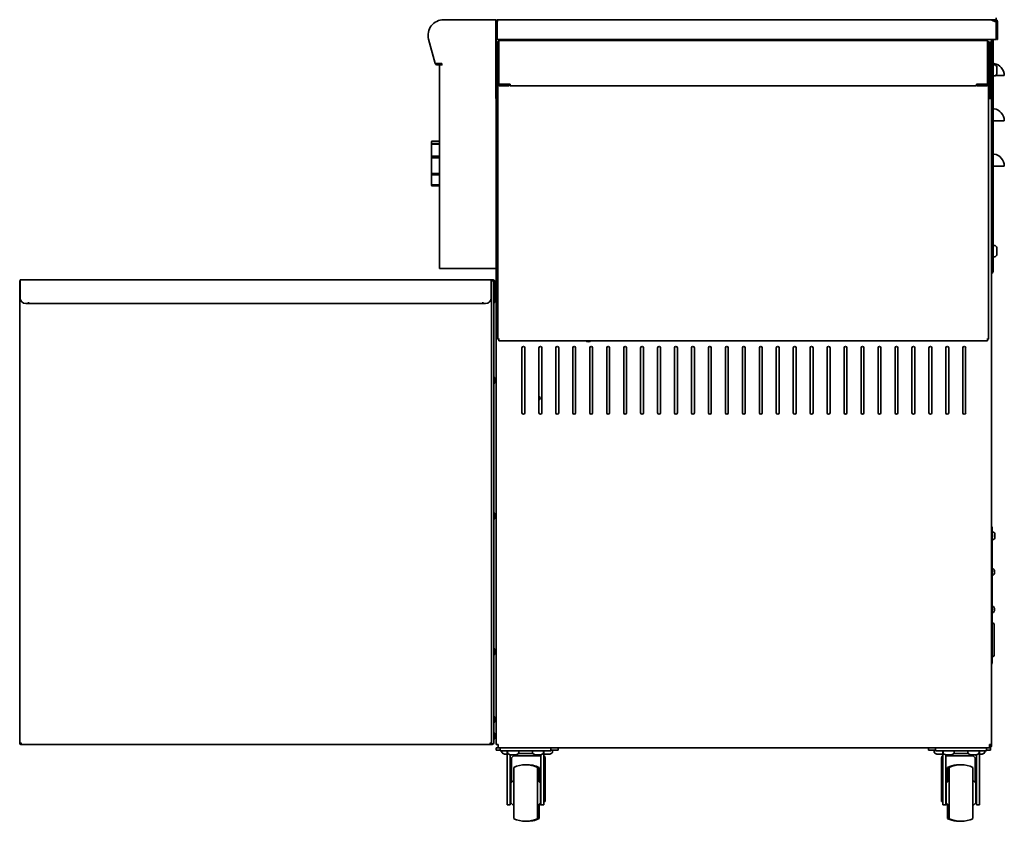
# Model space of a CAD drawing. Extents: x -17 to 110, y -18 to 98.
# Tile 6 of 7: x 65 to 108, y -18 to 17. Entities that reach past the tile are written whole.
import ezdxf

# ---------------------------------------------------------------- set-up
doc = ezdxf.new("R2010")
doc.units = 0
doc.header["$MEASUREMENT"] = 0

msp = doc.modelspace()

# ---------------------------------------------------------------- linework, layer by layer
at = {"color": 7, "lineweight": 35}
for p, q in [((85.671, 17.458), (83.438, 17.458)), ((83.438, 17.458), (85.661, 17.458)), ((85.746, 17.458), (85.661, 17.458)), ((85.746, 16.458), (85.746, 17.458)), ((85.808, 17.415), (85.791, 17.451)), ((86.554, 17.458), (85.821, 17.458)), ((85.821, 17.418), (85.821, 17.458)), ((85.849, 17.458), (107.564, 17.458)), ((85.849, 17.458), (85.849, 17.458)), ((96.883, 17.458), (96.883, 17.471)), ((105.01, 17.458), (107.762, 17.458)), ((107.736, 17.422), (107.762, 17.422)), ((107.762, 17.422), (107.762, 17.458)), ((107.866, 17.458), (107.762, 17.458)), ((107.866, 17.422), (107.762, 17.422)), ((107.872, 17.549), (107.872, 17.457)), ((85.75, 17.379), (85.75, 17.387)), ((85.75, 16.49), (85.75, 17.379)), ((85.79, 16.583), (85.79, 17.387)), ((85.822, 17.41), (85.8, 17.41)), ((85.812, 17.36), (85.812, 16.583)), ((85.818, 17.411), (85.82, 17.418)), ((85.824, 17.418), (85.821, 17.418)), ((107.869, 17.36), (107.869, 16.583)), ((107.902, 17.386), (107.902, 16.583)), ((107.938, 17.386), (107.938, 16.583)), ((82.774, 16.592), (83.062, 15.516)), ((83.061, 15.52), (82.774, 16.592)), ((85.79, 16.583), (85.75, 16.583)), ((85.759, 16.472), (85.759, 16.583)), ((107.869, 16.583), (85.812, 16.583)), ((107.67, 16.583), (107.67, 16.472)), ((107.7, 16.551), (107.7, 16.583)), ((107.7, 16.551), (107.7, 6.336)), ((107.7, 16.551), (107.736, 16.551)), ((107.736, 16.551), (107.736, 16.583)), ((107.736, 16.551), (107.736, 6.336)), ((107.938, 16.583), (107.902, 16.583)), ((85.75, 16.49), (85.746, 16.49)), ((85.746, 16.458), (85.747, 16.458)), ((85.747, 16.472), (85.747, 16.222)), ((85.747, 16.472), (85.822, 16.472)), ((85.747, 16.222), (85.747, 14.222)), ((85.822, 16.222), (85.822, 16.472)), ((85.838, 16.472), (85.822, 16.472)), ((85.822, 16.222), (85.822, 14.222)), ((85.837, 16.463), (85.837, 14.607)), ((85.837, 16.193), (85.837, 16.265)), ((85.837, 3.337), (85.837, 16.193)), ((85.873, 16.463), (85.873, 14.607)), ((85.874, 16.265), (85.873, 16.265)), ((85.874, 16.193), (85.873, 16.193)), ((85.874, 16.535), (85.909, 16.535)), ((85.874, 16.535), (85.909, 16.535)), ((85.874, 16.535), (85.874, 16.463)), ((85.874, 14.607), (85.874, 16.463)), ((85.909, 16.535), (107.464, 16.535)), ((107.464, 16.535), (107.499, 16.535)), ((107.464, 16.535), (107.499, 16.535)), ((107.499, 16.535), (107.499, 16.463)), ((107.499, 14.607), (107.499, 16.463)), ((107.499, 16.265), (107.5, 16.265)), ((107.499, 16.193), (107.5, 16.193)), ((107.5, 16.463), (107.5, 14.607)), ((107.5, 16.193), (107.5, 16.265)), ((107.576, 16.472), (107.535, 16.472)), ((107.536, 16.463), (107.536, 14.607)), ((107.608, 16.472), (107.576, 16.472)), ((107.608, 16.472), (107.608, 16.222)), ((107.608, 16.472), (107.682, 16.472)), ((107.608, 14.222), (107.608, 16.222)), ((107.682, 16.222), (107.682, 16.472)), ((107.682, 14.222), (107.682, 16.222)), ((85.747, 15.947), (85.747, 15.785)), ((85.747, 15.785), (85.747, 15.623)), ((85.837, 15.91), (85.822, 15.91)), ((107.536, 15.91), (107.608, 15.91)), ((83.352, 15.52), (83.061, 15.52)), ((83.138, 15.505), (83.352, 15.505)), ((83.138, 15.458), (83.359, 15.458)), ((83.259, 15.458), (83.259, 6.458)), ((83.273, 15.458), (83.357, 15.458)), ((83.352, 15.46), (83.352, 15.52)), ((83.359, 15.46), (83.352, 15.46)), ((83.357, 15.458), (83.359, 15.458)), ((85.837, 15.66), (85.822, 15.66)), ((107.536, 15.66), (107.608, 15.66)), ((107.7, 15.425), (107.682, 15.456)), ((107.7, 15.425), (107.7, 15.033)), ((107.824, 15.468), (107.768, 15.468)), ((107.911, 15.27), (107.911, 15.346)), ((107.911, 15.108), (107.911, 15.27)), ((107.7, 15.019), (107.682, 14.988)), ((107.7, 15.033), (107.7, 15.019)), ((107.743, 14.988), (107.736, 14.988)), ((107.824, 14.976), (107.768, 14.976)), ((107.85, 14.988), (108.236, 14.988)), ((107.911, 15.098), (107.911, 15.108)), ((85.874, 14.607), (85.874, 14.605)), ((86.374, 14.605), (85.874, 14.605)), ((85.909, 14.571), (86.337, 14.571)), ((85.909, 14.535), (86.337, 14.535)), ((86.337, 14.535), (86.337, 14.571)), ((86.374, 14.535), (86.374, 14.605)), ((86.374, 14.535), (106.999, 14.535)), ((106.999, 14.535), (106.999, 14.605)), ((107.499, 14.605), (106.999, 14.605)), ((107.036, 14.535), (107.036, 14.571)), ((107.464, 14.571), (107.036, 14.571)), ((107.464, 14.535), (107.036, 14.535)), ((107.499, 14.607), (107.499, 14.605)), ((107.536, 14.605), (107.536, 3.337)), ((85.747, 14.222), (85.747, 13.972)), ((85.822, 13.972), (85.747, 13.972)), ((85.759, 6.458), (85.759, 13.972)), ((85.822, 13.972), (85.822, 14.222)), ((85.822, 13.972), (85.837, 13.972)), ((107.536, 13.972), (107.576, 13.972)), ((107.576, 13.972), (107.608, 13.972)), ((107.608, 14.222), (107.608, 13.972)), ((107.682, 13.972), (107.608, 13.972)), ((107.67, 13.972), (107.67, -14.59)), ((107.682, 13.972), (107.682, 14.222)), ((107.773, 12.988), (107.736, 12.988)), ((107.773, 12.988), (108.236, 12.988)), ((82.897, 10.143), (82.897, 12.053)), ((82.897, 12.053), (82.897, 10.143)), ((82.897, 12.053), (82.897, 12.041)), ((82.897, 10.156), (82.897, 12.053)), ((82.897, 12.053), (82.897, 12.013)), ((82.897, 10.183), (82.897, 12.053)), ((82.897, 12.041), (82.897, 10.143)), ((82.897, 12.013), (82.897, 10.143)), ((83.259, 11.97), (82.902, 11.97)), ((82.926, 12.083), (83.259, 12.092)), ((82.926, 12.083), (83.259, 12.092)), ((83.259, 11.991), (82.926, 11.983)), ((82.926, 11.946), (83.259, 11.954)), ((83.259, 11.414), (82.902, 11.414)), ((83.259, 11.42), (82.926, 11.418)), ((82.926, 11.343), (83.259, 11.345)), ((107.773, 10.988), (107.736, 10.988)), ((107.773, 10.988), (108.236, 10.988)), ((83.259, 10.603), (82.902, 10.603)), ((83.259, 10.661), (82.926, 10.665)), ((82.926, 10.597), (83.259, 10.592)), ((82.897, 10.143), (82.897, 10.183)), ((82.897, 10.143), (82.897, 10.156)), ((83.259, 10.158), (82.902, 10.158)), ((83.259, 10.158), (82.926, 10.167)), ((82.926, 10.144), (83.259, 10.136)), ((82.926, 10.113), (83.259, 10.105)), ((107.7, 7.425), (107.67, 7.477)), ((107.7, 7.425), (107.7, 7.024)), ((107.824, 7.468), (107.768, 7.468)), ((107.824, 7.468), (107.768, 7.468)), ((107.7, 7.019), (107.67, 6.967)), ((107.7, 7.024), (107.7, 7.019)), ((107.824, 6.976), (107.768, 6.976)), ((107.911, 7.287), (107.911, 7.346)), ((107.911, 7.117), (107.911, 7.287)), ((107.911, 7.098), (107.911, 7.117)), ((83.259, 6.458), (83.357, 6.458)), ((85.661, 6.458), (83.357, 6.458)), ((85.759, 6.458), (85.661, 6.458)), ((85.759, -14.59), (85.759, 6.458)), ((107.7, 6.31), (107.7, 6.336)), ((107.7, 6.336), (107.736, 6.336)), ((107.736, 6.31), (107.736, 6.336)), ((64.687, 5.91), (64.706, 5.91)), ((64.687, -14.576), (64.687, 5.91)), ((85.544, 5.958), (64.706, 5.958)), ((64.706, 5.66), (64.706, 5.958)), ((64.729, 5.958), (64.728, 5.958)), ((85.521, 5.958), (85.52, 5.958)), ((85.561, 5.958), (85.544, 5.958)), ((85.544, 5.66), (85.544, 5.958)), ((85.544, 5.91), (85.562, 5.91)), ((85.561, 5.958), (85.561, 5.91)), ((85.611, 5.958), (85.562, 5.958)), ((85.587, 5.91), (85.562, 5.91)), ((85.562, 5.91), (85.562, -14.576)), ((85.587, 5.91), (85.659, 5.91)), ((85.611, 5.944), (85.591, 5.91)), ((85.611, 5.958), (85.611, 5.944)), ((85.661, 5.944), (85.643, 5.913)), ((85.659, 5.91), (85.659, -14.511)), ((85.661, 5.691), (85.661, 5.86)), ((85.709, 5.058), (85.709, 5.86)), ((85.719, 5.45), (85.719, 5.663)), ((85.759, 5.629), (85.719, 5.663)), ((85.825, 6.021), (85.825, 4.736)), ((85.828, 6.043), (85.837, 6.041)), ((64.706, 5.66), (64.706, 5.16)), ((85.544, 5.66), (85.544, 5.16)), ((85.705, 5.58), (85.705, 5.585)), ((85.705, 5.58), (85.705, 5.513)), ((85.705, 5.485), (85.705, 5.513)), ((85.705, 5.46), (85.705, 5.456)), ((85.705, 5.456), (85.705, 5.39)), ((85.705, 5.36), (85.705, 5.39)), ((85.719, 5.519), (85.719, 5.519)), ((85.719, 5.449), (85.719, 5.451)), ((85.719, 5.156), (85.719, 5.45)), ((85.719, 5.448), (85.719, 5.449)), ((85.719, 5.339), (85.719, 5.34)), ((85.759, 5.629), (85.734, 5.65)), ((65.081, 4.91), (64.956, 4.91)), ((65.081, 4.972), (65.081, 4.91)), ((65.082, 4.972), (65.081, 4.972)), ((65.082, 4.96), (65.082, 4.972)), ((65.082, 4.96), (65.082, 4.958)), ((65.082, 4.96), (65.082, 4.91)), ((85.168, 4.91), (65.082, 4.91)), ((85.168, 4.972), (85.168, 4.96)), ((85.169, 4.972), (85.168, 4.972)), ((85.168, 4.96), (85.168, 4.91)), ((85.169, 4.91), (85.169, 4.972)), ((85.294, 4.91), (85.169, 4.91)), ((85.661, 5.003), (85.661, 4.958)), ((85.709, 4.958), (85.661, 4.958)), ((85.705, 5.21), (85.705, 5.205)), ((85.705, 5.139), (85.705, 5.205)), ((85.705, 5.11), (85.705, 5.139)), ((85.709, 4.958), (85.709, 5.058)), ((85.759, 5.191), (85.719, 5.156)), ((85.755, 5.187), (85.755, 5.159)), ((85.755, 5.11), (85.755, 5.159)), ((85.828, 4.714), (85.837, 4.716)), ((85.874, 3.337), (85.837, 3.337)), ((85.874, 3.337), (85.909, 3.337)), ((85.874, 3.337), (85.874, 3.265)), ((85.874, 3.265), (107.499, 3.265)), ((107.464, 3.337), (107.499, 3.337)), ((107.499, 3.337), (107.499, 3.265)), ((107.499, 3.337), (107.536, 3.337)), ((86.902, 2.949), (86.902, 0.074)), ((87.027, 0.074), (87.027, 2.949)), ((87.652, 2.949), (87.652, 0.074)), ((87.777, 0.074), (87.777, 2.949)), ((88.402, 2.949), (88.402, 0.074)), ((88.527, 0.074), (88.527, 2.949)), ((89.152, 2.949), (89.152, 0.074)), ((89.277, 0.074), (89.277, 2.949)), ((89.902, 2.949), (89.902, 0.074)), ((90.027, 0.074), (90.027, 2.949)), ((90.652, 2.949), (90.652, 0.074)), ((90.777, 0.074), (90.777, 2.949)), ((91.402, 2.949), (91.402, 0.074)), ((91.527, 0.074), (91.527, 2.949)), ((92.152, 2.949), (92.152, 0.074)), ((92.277, 0.074), (92.277, 2.949)), ((92.902, 2.949), (92.902, 0.074)), ((93.027, 0.074), (93.027, 2.949)), ((93.652, 2.949), (93.652, 0.074)), ((93.777, 0.074), (93.777, 2.949)), ((94.402, 2.949), (94.402, 0.074)), ((94.527, 0.074), (94.527, 2.949)), ((95.152, 2.949), (95.152, 0.074)), ((95.277, 0.074), (95.277, 2.949)), ((95.902, 2.949), (95.902, 0.074)), ((96.027, 0.074), (96.027, 2.949)), ((96.652, 2.949), (96.652, 0.074)), ((96.777, 0.074), (96.777, 2.949)), ((97.402, 2.949), (97.402, 0.074)), ((97.527, 0.074), (97.527, 2.949)), ((98.152, 2.949), (98.152, 0.074)), ((98.277, 0.074), (98.277, 2.949)), ((98.902, 2.949), (98.902, 0.074)), ((99.027, 0.074), (99.027, 2.949)), ((99.652, 2.949), (99.652, 0.074)), ((99.777, 0.074), (99.777, 2.949)), ((100.402, 2.949), (100.402, 0.074)), ((100.527, 0.074), (100.527, 2.949)), ((101.152, 2.949), (101.152, 0.074)), ((101.277, 0.074), (101.277, 2.949)), ((101.902, 2.949), (101.902, 0.074)), ((102.027, 0.074), (102.027, 2.949)), ((102.652, 2.949), (102.652, 0.074)), ((102.777, 0.074), (102.777, 2.949)), ((103.402, 2.949), (103.402, 0.074)), ((103.527, 0.074), (103.527, 2.949)), ((104.152, 2.949), (104.152, 0.074)), ((104.277, 0.074), (104.277, 2.949)), ((104.902, 2.949), (104.902, 0.074)), ((105.027, 0.074), (105.027, 2.949)), ((105.652, 2.949), (105.652, 0.074)), ((105.777, 0.074), (105.777, 2.949)), ((106.402, 2.949), (106.402, 0.074)), ((106.527, 0.074), (106.527, 2.949)), ((85.705, 1.558), (85.705, 1.56)), ((85.705, 1.558), (85.705, 1.495)), ((85.705, 1.46), (85.705, 1.495)), ((85.705, -4.441), (85.705, -4.44)), ((85.705, -4.441), (85.705, -4.498)), ((85.705, -4.54), (85.705, -4.498)), ((107.67, -4.964), (107.706, -4.964)), ((107.706, -4.964), (107.706, -5.214)), ((107.706, -5.214), (107.706, -5.276)), ((107.764, -5.203), (107.727, -5.203)), ((107.764, -5.203), (107.727, -5.203)), ((107.706, -5.451), (107.706, -10.928)), ((107.716, -5.324), (107.716, -5.314)), ((107.716, -5.324), (107.716, -5.394)), ((107.716, -5.414), (107.716, -5.394)), ((107.764, -5.525), (107.727, -5.525)), ((107.821, -5.295), (107.821, -5.275)), ((107.821, -5.379), (107.821, -5.295)), ((107.821, -5.447), (107.821, -5.379)), ((107.821, -5.453), (107.821, -5.447)), ((107.746, -6.829), (107.724, -6.829)), ((107.746, -6.829), (107.724, -6.829)), ((107.784, -6.932), (107.784, -6.915)), ((107.784, -6.929), (107.797, -6.928)), ((107.784, -6.949), (107.784, -6.932)), ((107.797, -6.914), (107.797, -6.912)), ((107.797, -6.962), (107.797, -6.963)), ((107.797, -6.965), (107.797, -6.964)), ((107.799, -6.925), (107.799, -6.924)), ((107.799, -6.925), (107.799, -6.925)), ((107.746, -7.099), (107.724, -7.099)), ((107.784, -7.044), (107.784, -7.036)), ((107.784, -7.049), (107.784, -7.044)), ((107.797, -7.001), (107.797, -6.999)), ((107.799, -7.006), (107.797, -7.014)), ((107.797, -7.014), (107.797, -7.015)), ((107.799, -7.002), (107.799, -7.003)), ((107.746, -8.489), (107.724, -8.489)), ((107.746, -8.489), (107.724, -8.489)), ((107.784, -8.537), (107.784, -8.537)), ((107.784, -8.609), (107.784, -8.592)), ((107.784, -8.598), (107.797, -8.597)), ((107.784, -8.628), (107.784, -8.609)), ((107.784, -8.709), (107.784, -8.704)), ((107.784, -8.711), (107.784, -8.709)), ((107.797, -8.574), (107.797, -8.572)), ((107.797, -8.575), (107.797, -8.574)), ((107.797, -8.597), (107.797, -8.597)), ((107.797, -8.597), (107.797, -8.597)), ((107.797, -8.623), (107.797, -8.623)), ((107.797, -8.625), (107.797, -8.624)), ((107.797, -8.667), (107.797, -8.666)), ((107.797, -8.672), (107.797, -8.674)), ((107.797, -8.674), (107.797, -8.675)), ((107.746, -8.759), (107.724, -8.759)), ((107.706, -9.23), (107.736, -9.23)), ((107.786, -9.702), (107.786, -9.28)), ((107.786, -10.648), (107.786, -9.702)), ((85.705, -10.49), (85.705, -10.44)), ((85.705, -10.54), (85.705, -10.49)), ((107.706, -10.698), (107.736, -10.698)), ((107.67, -10.928), (107.706, -10.928)), ((107.706, -10.968), (107.706, -10.928)), ((85.705, -13.482), (85.705, -13.44)), ((85.705, -13.539), (85.705, -13.482)), ((85.705, -13.54), (85.705, -13.539)), ((85.705, -14.2), (85.705, -14.165)), ((85.705, -14.263), (85.705, -14.2)), ((85.705, -14.265), (85.705, -14.263)), ((64.687, -14.576), (64.687, -14.575)), ((64.687, -14.576), (64.723, -14.576)), ((64.733, -14.554), (64.73, -14.554)), ((64.73, -14.59), (64.73, -14.554)), ((64.733, -14.59), (64.73, -14.59)), ((64.733, -14.554), (64.733, -14.59)), ((85.517, -14.59), (64.733, -14.59)), ((85.517, -14.554), (85.517, -14.59)), ((85.517, -14.576), (85.527, -14.576)), ((85.517, -14.59), (85.587, -14.59)), ((85.562, -14.576), (85.527, -14.576)), ((85.562, -14.576), (85.587, -14.576)), ((85.587, -14.576), (85.587, -14.59)), ((85.659, -14.518), (85.658, -14.518)), ((85.659, -14.518), (85.659, -14.511)), ((85.845, -14.739), (85.758, -14.739)), ((85.758, -14.843), (85.758, -14.739)), ((85.759, -14.59), (85.845, -14.59)), ((85.845, -14.653), (85.845, -14.59)), ((85.845, -14.653), (85.845, -14.739)), ((107.584, -14.739), (85.845, -14.739)), ((85.936, -14.739), (85.936, -14.873)), ((86.186, -14.739), (86.044, -14.739)), ((86.186, -14.739), (87.936, -14.739)), ((88.079, -14.739), (87.936, -14.739)), ((88.186, -14.739), (88.186, -14.873)), ((88.508, -14.843), (88.508, -14.739)), ((104.876, -14.843), (104.876, -14.739)), ((105.199, -14.739), (105.199, -14.873)), ((105.449, -14.739), (105.306, -14.739)), ((105.449, -14.739), (107.199, -14.739)), ((107.342, -14.739), (107.199, -14.739)), ((107.449, -14.739), (107.449, -14.873)), ((107.584, -14.653), (107.584, -14.59)), ((107.584, -14.59), (107.67, -14.59)), ((107.584, -14.653), (107.584, -14.739)), ((107.626, -14.739), (107.584, -14.739)), ((107.622, -14.641), (107.622, -14.59)), ((107.626, -14.739), (107.627, -14.739)), ((107.627, -14.843), (107.627, -14.739)), ((107.67, -14.641), (107.67, -14.59)), ((85.936, -14.843), (85.758, -14.843)), ((86.186, -14.873), (85.936, -14.873)), ((86.012, -14.873), (86.012, -14.875)), ((86.012, -14.873), (86.012, -14.875)), ((86.012, -14.931), (86.012, -14.875)), ((86.012, -14.931), (86.012, -14.875)), ((86.134, -15.018), (86.14, -15.018)), ((86.14, -15.018), (86.252, -15.018)), ((86.186, -14.873), (87.936, -14.873)), ((86.252, -14.923), (86.252, -17.01)), ((86.265, -14.961), (86.265, -14.905)), ((86.386, -15.047), (86.386, -17.01)), ((86.387, -15.048), (86.464, -15.048)), ((86.433, -15.364), (86.433, -15.239)), ((86.464, -15.048), (86.626, -15.048)), ((87.683, -15.089), (86.583, -15.089)), ((86.626, -15.048), (86.635, -15.048)), ((87.378, -14.989), (86.745, -14.989)), ((86.757, -14.961), (86.757, -14.905)), ((87.365, -14.961), (87.365, -14.905)), ((87.365, -14.961), (87.365, -14.905)), ((87.487, -15.048), (87.539, -15.048)), ((87.539, -15.048), (87.712, -15.048)), ((87.712, -15.048), (87.735, -15.048)), ((87.736, -17.01), (87.736, -15.047)), ((87.857, -14.961), (87.857, -14.905)), ((87.871, -17.01), (87.871, -14.923)), ((87.884, -15.018), (87.885, -15.018)), ((87.885, -15.018), (88.016, -15.018)), ((87.933, -15.364), (87.933, -15.239)), ((88.186, -14.873), (87.936, -14.873)), ((88.016, -15.018), (88.132, -15.018)), ((88.187, -14.843), (88.258, -14.843)), ((88.254, -14.931), (88.254, -14.875)), ((88.508, -14.843), (88.258, -14.843)), ((105.126, -14.843), (104.876, -14.843)), ((105.126, -14.843), (105.199, -14.843)), ((105.13, -14.931), (105.13, -14.875)), ((105.449, -14.873), (105.199, -14.873)), ((105.252, -15.018), (105.268, -15.018)), ((105.268, -15.018), (105.437, -15.018)), ((105.437, -15.018), (105.5, -15.018)), ((105.449, -14.873), (107.199, -14.873)), ((105.452, -15.364), (105.452, -15.239)), ((105.5, -15.018), (105.501, -15.018)), ((105.514, -14.923), (105.514, -17.01)), ((105.528, -14.961), (105.528, -14.905)), ((105.649, -15.047), (105.649, -17.01)), ((105.65, -15.048), (105.755, -15.048)), ((106.802, -15.089), (105.702, -15.089)), ((105.755, -15.048), (105.897, -15.048)), ((105.897, -15.048), (105.898, -15.048)), ((106.641, -14.989), (106.007, -14.989)), ((106.02, -14.961), (106.02, -14.905)), ((106.628, -14.961), (106.628, -14.905)), ((106.628, -14.961), (106.628, -14.905)), ((106.75, -15.048), (106.75, -15.048)), ((106.75, -15.048), (106.883, -15.048)), ((106.883, -15.048), (106.998, -15.048)), ((106.952, -15.364), (106.952, -15.239)), ((106.999, -17.01), (106.999, -15.047)), ((107.12, -14.961), (107.12, -14.905)), ((107.133, -17.01), (107.133, -14.923)), ((107.133, -15.018), (107.19, -15.018)), ((107.19, -15.018), (107.25, -15.018)), ((107.449, -14.873), (107.199, -14.873)), ((107.251, -15.018), (107.251, -15.018)), ((107.372, -14.873), (107.372, -14.875)), ((107.372, -14.931), (107.372, -14.875)), ((107.373, -14.873), (107.373, -14.875)), ((107.373, -14.931), (107.373, -14.875)), ((107.626, -14.843), (107.449, -14.843)), ((107.626, -14.843), (107.627, -14.843)), ((86.433, -15.364), (86.387, -15.364)), ((86.433, -16.239), (86.433, -15.364)), ((86.536, -15.604), (86.536, -16.739)), ((87.586, -16.739), (87.586, -15.604)), ((87.658, -16.249), (87.658, -15.604)), ((87.871, -15.364), (87.933, -15.364)), ((87.933, -16.239), (87.933, -15.364)), ((105.515, -15.364), (105.452, -15.364)), ((105.452, -16.239), (105.452, -15.364)), ((105.799, -15.604), (105.799, -16.739)), ((106.849, -16.739), (106.849, -15.604)), ((106.952, -16.239), (106.952, -15.364)), ((106.952, -15.364), (106.999, -15.364)), ((86.387, -16.239), (86.433, -16.239)), ((86.405, -16.309), (86.536, -16.177)), ((86.405, -16.309), (86.405, -16.739)), ((86.433, -16.281), (86.433, -16.239)), ((87.718, -16.309), (87.586, -16.177)), ((87.737, -16.248), (87.658, -16.17)), ((87.718, -16.309), (87.718, -16.739)), ((87.933, -16.239), (87.871, -16.239)), ((87.933, -16.239), (87.933, -17.114)), ((105.452, -17.114), (105.452, -16.239)), ((105.452, -16.239), (105.515, -16.239)), ((105.649, -16.247), (105.726, -16.17)), ((105.668, -16.309), (105.799, -16.177)), ((105.668, -16.309), (105.668, -16.739)), ((106.98, -16.309), (106.849, -16.177)), ((106.952, -16.239), (106.952, -16.28)), ((106.999, -16.239), (106.952, -16.239)), ((106.98, -16.309), (106.98, -16.739)), ((86.405, -16.739), (86.405, -17.169)), ((86.536, -16.739), (86.536, -17.873)), ((87.586, -17.873), (87.586, -16.739)), ((87.718, -16.739), (87.718, -17.169)), ((105.668, -16.739), (105.668, -17.169)), ((105.799, -16.739), (105.799, -17.873)), ((106.849, -17.873), (106.849, -16.739)), ((106.98, -16.739), (106.98, -17.169)), ((86.252, -17.01), (86.252, -17.26)), ((86.386, -17.26), (86.252, -17.26)), ((86.386, -17.01), (86.386, -17.26)), ((86.405, -17.114), (86.386, -17.114)), ((86.405, -17.169), (86.536, -17.3)), ((87.718, -17.169), (87.586, -17.3)), ((87.658, -17.873), (87.658, -17.228)), ((87.736, -17.229), (87.658, -17.307)), ((87.736, -17.26), (87.736, -17.01)), ((87.736, -17.26), (87.871, -17.26)), ((87.871, -17.26), (87.871, -17.01)), ((87.933, -17.114), (87.871, -17.114)), ((105.514, -17.114), (105.452, -17.114)), ((105.514, -17.01), (105.514, -17.26)), ((105.649, -17.26), (105.514, -17.26)), ((105.649, -17.01), (105.649, -17.26)), ((105.649, -17.23), (105.726, -17.307)), ((105.668, -17.169), (105.799, -17.3)), ((106.98, -17.169), (106.849, -17.3)), ((106.999, -17.114), (106.98, -17.114)), ((106.999, -17.26), (106.999, -17.01)), ((106.999, -17.26), (107.133, -17.26)), ((107.133, -17.26), (107.133, -17.01))]:
    msp.add_line(p, q, dxfattribs=at)
for points in [[(85.849, 17.458), (85.846, 17.457), (85.843, 17.456), (85.84, 17.453), (85.838, 17.45), (85.835, 17.445), (85.832, 17.439), (85.828, 17.43), (85.822, 17.411), (85.816, 17.386), (85.812, 17.36)], [(107.869, 17.36), (107.815, 17.386), (107.788, 17.399), (107.747, 17.417), (107.716, 17.429), (107.685, 17.439), (107.655, 17.447), (107.625, 17.453), (107.595, 17.456), (107.564, 17.458)], [(107.736, 17.422), (107.781, 17.403), (107.81, 17.389), (107.869, 17.36)], [(82.902, 11.414), (82.909, 11.416), (82.917, 11.417), (82.926, 11.418)], [(82.926, 11.343), (82.913, 11.342), (82.907, 11.341), (82.902, 11.339)], [(82.902, 10.672), (82.905, 10.67), (82.91, 10.668), (82.916, 10.666), (82.926, 10.665)], [(82.926, 10.597), (82.917, 10.597), (82.908, 10.6), (82.902, 10.603)], [(64.687, -14.576), (64.688, -14.571), (64.689, -14.567), (64.692, -14.563), (64.695, -14.559), (64.7, -14.554), (64.706, -14.549), (64.716, -14.542), (64.736, -14.53), (64.759, -14.518)], [(64.723, -14.576), (64.724, -14.569), (64.726, -14.561), (64.729, -14.554), (64.734, -14.547), (64.741, -14.537), (64.747, -14.531), (64.759, -14.518)], [(64.73, -14.554), (64.733, -14.554), (64.736, -14.552), (64.74, -14.549), (64.75, -14.538)], [(64.759, -14.518), (64.753, -14.533), (64.749, -14.539), (64.744, -14.548), (64.74, -14.551), (64.737, -14.554), (64.733, -14.554)], [(64.759, -14.518), (64.753, -14.546), (64.749, -14.56), (64.743, -14.577), (64.74, -14.584), (64.739, -14.586), (64.736, -14.589), (64.735, -14.59), (64.733, -14.59)], [(85.491, -14.518), (85.505, -14.533), (85.512, -14.541), (85.52, -14.553), (85.523, -14.559), (85.525, -14.564), (85.526, -14.57), (85.527, -14.576)], [(85.491, -14.518), (85.519, -14.533), (85.532, -14.541), (85.541, -14.547), (85.549, -14.553), (85.555, -14.559), (85.559, -14.565), (85.562, -14.571), (85.562, -14.576)], [(85.517, -14.554), (85.513, -14.554), (85.51, -14.551), (85.506, -14.547), (85.501, -14.539), (85.497, -14.533), (85.491, -14.518)], [(85.517, -14.59), (85.515, -14.59), (85.513, -14.588), (85.511, -14.586), (85.508, -14.582), (85.503, -14.569), (85.499, -14.553), (85.491, -14.518)], [(85.587, -14.576), (85.616, -14.559), (85.629, -14.55), (85.638, -14.544), (85.646, -14.537), (85.65, -14.532), (85.654, -14.527), (85.657, -14.522), (85.659, -14.517), (85.659, -14.511)]]:
    msp.add_lwpolyline(points, dxfattribs=at)
for centre, radius, start, end in [((83.438, 16.77), 0.688, 90, 195), ((83.438, 16.77), 0.688, 90, 195), ((85.821, 17.387), 0.0708, 90, 180), ((107.866, 17.386), 0.0719, 0, 90), ((107.866, 17.386), 0.036, 0, 90), ((85.671, 17.379), 0.0788, 0, 19.6647), ((85.821, 17.387), 0.031, 90, 180), ((85.781, 16.49), 0.031, 180, 213.9253), ((85.909, 16.463), 0.0718, 119.0828, 180), ((85.909, 16.463), 0.0359, 166.4445, 180), ((107.464, 16.463), 0.0718, 0, 60.9172), ((107.464, 16.463), 0.0359, 0, 13.5548), ((83.138, 15.536), 0.0788, 195, 270), ((83.138, 15.536), 0.031, 212.8156, 270), ((83.359, 15.459), 0.00119, 270, 90), ((107.779, 15.562), 0.0428, 180.6543, 262.1804), ((107.768, 15.437), 0.0315, 90, 180), ((107.7, 14.988), 0.536, 0, 82.1804), ((107.824, 15.437), 0.0315, 56.6015, 90), ((107.755, 15.333), 0.156, 4.958, 56.6015), ((107.768, 15.008), 0.0315, 180, 270), ((107.768, 15.008), 0.0315, 218.3618, 227.107), ((107.824, 15.008), 0.0315, 270, 303.3985), ((107.755, 15.112), 0.156, 303.3985, 355.042), ((85.909, 14.607), 0.0718, 180, 270), ((85.909, 14.607), 0.0359, 180, 270), ((107.464, 14.607), 0.0359, 270, 360), ((107.464, 14.607), 0.0718, 270, 360), ((107.779, 13.562), 0.0428, 180.6543, 262.1804), ((107.7, 12.988), 0.536, 0, 82.1804), ((82.927, 12.053), 0.03, 91.5, 180), ((82.927, 12.053), 0.03, 91.5, 180), ((82.927, 12.053), 0.03, 149.8462, 180), ((83.262, 11.952), 0.361, 177.0562, 182.9435), ((84.381, 11.376), 1.479, 178.5527, 181.4471), ((107.779, 11.562), 0.0428, 180.6543, 262.1804), ((107.7, 10.988), 0.536, 0, 82.1804), ((84.139, 10.638), 1.238, 178.4115, 181.5885), ((82.927, 10.143), 0.03, 180, 268.5), ((82.927, 10.143), 0.03, 180, 268.5), ((83.031, 10.169), 0.129, 175.1204, 180.0708), ((83.031, 10.169), 0.13, 179.9329, 184.8773), ((82.927, 10.197), 0.0303, 213.5771, 269.0097), ((82.927, 10.175), 0.0303, 213.5776, 269.0081), ((107.768, 7.437), 0.0315, 90, 180), ((107.768, 7.437), 0.0315, 90, 178.8219), ((107.824, 7.437), 0.0315, 56.6015, 90), ((107.824, 7.437), 0.0315, 56.6015, 90), ((107.755, 7.333), 0.156, 4.958, 56.6015), ((107.755, 7.333), 0.156, 47.1068, 56.6015), ((107.768, 7.008), 0.0315, 180, 270), ((107.768, 7.008), 0.0315, 181.1781, 227.1065), ((107.824, 7.008), 0.0315, 270, 303.3985), ((107.755, 7.112), 0.156, 303.3985, 355.042), ((107.664, 6.31), 0.0359, 279.46, 360), ((107.664, 6.31), 0.0718, 274.7139, 360), ((83.409, 5.66), 0.298, 90, 90.1845), ((83.459, 5.66), 0.298, 90, 90.5909), ((85.561, 5.86), 0.0978, 59.253, 90), ((85.611, 5.86), 0.0978, 59.253, 90), ((85.561, 5.86), 0.0978, 30.747, 59.253), ((85.611, 5.86), 0.05, 0, 17.0578), ((85.66, 5.691), 0.001, 34.1539, 180), ((85.66, 5.691), 0.001, 34.1539, 180), ((85.611, 5.86), 0.0978, 0, 59.253), ((85.43, 5.535), 0.279, 10.3121, 34.1539), ((85.43, 5.535), 0.279, 10.3121, 34.1539), ((85.71, 5.691), 0.001, 34.1539, 180), ((85.71, 5.691), 0.001, 34.1539, 180), ((85.48, 5.535), 0.279, 24.4185, 34.1534), ((85.933, 6.021), 0.108, 152.9636, 180), ((85.66, 5.566), 0.001, 34.1539, 180), ((85.66, 5.254), 0.001, 180, 325.8461), ((85.43, 5.41), 0.279, 10.3121, 34.1539), ((85.43, 5.41), 0.279, 325.8461, 349.6879), ((85.43, 5.16), 0.279, 10.3127, 26.5853), ((85.43, 5.535), 0.279, 347.0699, 349.6879), ((85.43, 5.41), 0.279, 10.3121, 12.9304), ((85.71, 5.379), 0.001, 180, 325.8461), ((85.71, 5.379), 0.001, 180, 325.8461), ((85.71, 5.316), 0.001, 34.1539, 180), ((85.48, 5.535), 0.279, 325.8461, 328.4667), ((85.48, 5.16), 0.279, 31.0238, 34.1539), ((85.48, 5.16), 0.279, 31.032, 34.1539), ((64.956, 5.16), 0.25, 180, 270), ((85.294, 5.16), 0.25, 270, 360), ((85.66, 5.004), 0.001, 180, 325.8461), ((85.66, 5.004), 0.001, 180, 325.8461), ((85.43, 5.16), 0.279, 325.8461, 349.6879), ((85.71, 5.004), 0.001, 180, 325.8461), ((85.71, 5.004), 0.001, 180, 325.8462), ((85.48, 5.16), 0.279, 325.8461, 349.6879), ((85.933, 4.736), 0.108, 180, 207.0383), ((89.836, 3.379), 0.161, 224.745, 315.255), ((86.965, 2.949), 0.0625, 0, 180), ((87.715, 2.949), 0.0625, 0, 180), ((88.465, 2.949), 0.0625, 0, 180), ((89.215, 2.949), 0.0625, 0, 180), ((89.965, 2.949), 0.0625, 0, 180), ((90.715, 2.949), 0.0625, 0, 180), ((91.465, 2.949), 0.0625, 0, 180), ((92.215, 2.949), 0.0625, 0, 180), ((92.965, 2.949), 0.0625, 0, 180), ((93.715, 2.949), 0.0625, 0, 180), ((94.465, 2.949), 0.0625, 0, 180), ((95.215, 2.949), 0.0625, 0, 180), ((95.965, 2.949), 0.0625, 0, 180), ((96.715, 2.949), 0.0625, 0, 180), ((97.465, 2.949), 0.0625, 0, 180), ((98.215, 2.949), 0.0625, 0, 180), ((98.965, 2.949), 0.0625, 0, 180), ((99.715, 2.949), 0.0625, 0, 180), ((100.465, 2.949), 0.0625, 0, 180), ((101.215, 2.949), 0.0625, 0, 180), ((101.965, 2.949), 0.0625, 0, 180), ((102.715, 2.949), 0.0625, 0, 180), ((103.465, 2.949), 0.0625, 0, 180), ((104.215, 2.949), 0.0625, 0, 180), ((104.965, 2.949), 0.0625, 0, 180), ((105.715, 2.949), 0.0625, 0, 180), ((106.465, 2.949), 0.0625, 0, 180), ((85.66, 1.666), 0.001, 34.1539, 180), ((85.66, 1.666), 0.001, 34.1539, 180), ((85.66, 1.666), 0.001, 34.1539, 180), ((85.66, 1.666), 0.001, 34.1539, 180), ((85.66, 1.354), 0.001, 180, 227.1066), ((85.66, 1.354), 0.001, 180, 325.8461), ((85.66, 1.354), 0.001, 180, 325.8461), ((85.66, 1.354), 0.001, 180, 325.8461), ((85.43, 1.51), 0.279, 10.3121, 34.1539), ((85.43, 1.51), 0.279, 10.3121, 34.1539), ((85.43, 1.51), 0.279, 10.3121, 34.1539), ((85.43, 1.51), 0.279, 325.8461, 349.6879), ((87.573, 0.724), 0.134, 306.2655, 53.7345), ((86.965, 0.074), 0.0625, 180, 0), ((87.715, 0.074), 0.0625, 180, 0), ((88.465, 0.074), 0.0625, 180, 360), ((89.215, 0.074), 0.0625, 180, 360), ((89.965, 0.074), 0.0625, 180, 360), ((90.715, 0.074), 0.0625, 180, 360), ((91.465, 0.074), 0.0625, 180, 360), ((92.215, 0.074), 0.0625, 180, 360), ((92.965, 0.074), 0.0625, 180, 360), ((93.715, 0.074), 0.0625, 180, 360), ((94.465, 0.074), 0.0625, 180, 360), ((95.215, 0.074), 0.0625, 180, 360), ((95.965, 0.074), 0.0625, 180, 360), ((96.715, 0.074), 0.0625, 180, 360), ((97.465, 0.074), 0.0625, 180, 360), ((98.215, 0.074), 0.0625, 180, 360), ((98.965, 0.074), 0.0625, 180, 360), ((99.715, 0.074), 0.0625, 180, 360), ((100.465, 0.074), 0.0625, 180, 360), ((101.215, 0.074), 0.0625, 180, 360), ((101.965, 0.074), 0.0625, 180, 360), ((102.715, 0.074), 0.0625, 180, 360), ((103.465, 0.074), 0.0625, 180, 360), ((104.215, 0.074), 0.0625, 180, 360), ((104.965, 0.074), 0.0625, 180, 360), ((105.715, 0.074), 0.0625, 180, 360), ((106.465, 0.074), 0.0625, 180, 360), ((85.66, -4.334), 0.001, 34.1539, 180), ((85.66, -4.334), 0.001, 34.1539, 180), ((85.66, -4.334), 0.001, 34.1539, 180), ((85.66, -4.334), 0.001, 34.1539, 180), ((85.43, -4.49), 0.279, 10.3121, 34.1539), ((85.43, -4.49), 0.279, 10.312, 34.1539), ((85.66, -4.646), 0.001, 180, 227.1065), ((85.66, -4.646), 0.001, 180, 325.8461), ((85.66, -4.646), 0.001, 180, 325.8461), ((85.66, -4.646), 0.001, 180, 325.8461), ((85.43, -4.49), 0.279, 325.8461, 349.6879), ((107.671, -5.207), 0.001, 34.1539, 180), ((107.441, -5.364), 0.279, 10.3121, 34.1539), ((107.727, -5.223), 0.0207, 90, 178.68), ((107.727, -5.223), 0.0207, 90, 180), ((107.764, -5.223), 0.0207, 71.3078, 89.9997), ((107.764, -5.223), 0.0207, 71.3078, 89.9997), ((107.746, -5.275), 0.0749, 0, 71.3074), ((107.671, -5.52), 0.001, 180, 325.8461), ((107.441, -5.364), 0.279, 325.8461, 349.6879), ((107.727, -5.504), 0.0207, 181.32, 270), ((107.727, -5.504), 0.0207, 180, 270), ((107.764, -5.504), 0.0207, 270.0003, 288.6922), ((107.764, -5.504), 0.0207, 270.0003, 288.6922), ((107.746, -5.453), 0.0749, 288.6926, 360), ((107.724, -6.846), 0.0175, 90, 180), ((107.724, -6.846), 0.0175, 90, 178.4854), ((107.746, -6.846), 0.0175, 37.1404, 90), ((107.746, -6.846), 0.0175, 37.1404, 90), ((107.591, -6.964), 0.212, 14.3718, 37.1404), ((107.591, -6.964), 0.212, 11.6058, 14.0155), ((107.797, -6.928), 0.000419, 201.0652, 258.3521), ((107.797, -6.927), 0.00286, 349.6638, 14.0686), ((107.784, -6.948), 0.0158, 355.0736, 5.2179), ((107.781, -6.957), 0.0183, 355.3418, 4.7685), ((107.724, -7.081), 0.0175, 180, 270), ((107.724, -7.081), 0.0175, 181.5146, 270), ((107.746, -7.081), 0.0175, 270, 322.8596), ((107.591, -6.964), 0.212, 322.8596, 345.6282), ((107.781, -6.97), 0.0183, 355.2283, 4.661), ((107.784, -6.979), 0.0158, 354.7853, 4.9232), ((107.797, -7), 0.00286, 345.9316, 10.3243), ((107.724, -8.506), 0.0175, 90, 180), ((107.724, -8.506), 0.0175, 90, 178.4854), ((107.746, -8.506), 0.0175, 37.1401, 90), ((107.746, -8.506), 0.0175, 37.1403, 90), ((107.591, -8.624), 0.212, 24.2013, 37.1404), ((107.591, -8.624), 0.212, 335.7994, 345.8621), ((107.591, -8.624), 0.212, 14.1374, 24.1332), ((107.796, -8.611), 0.00122, 316.4804, 347.4607), ((107.796, -8.636), 0.00121, 12.3721, 43.6572), ((107.797, -8.587), 0.00271, 349.184, 14.4959), ((107.793, -8.591), 0.00624, 352.5641, 8.9343), ((107.787, -8.601), 0.0124, 354.5175, 6.0292), ((107.783, -8.608), 0.0159, 355.0855, 5.1999), ((107.783, -8.639), 0.0159, 354.8036, 4.9111), ((107.787, -8.647), 0.0124, 353.975, 5.478), ((107.793, -8.656), 0.00623, 351.0628, 7.4437), ((107.797, -8.66), 0.00271, 345.5021, 10.8257), ((107.724, -8.741), 0.0175, 180, 270), ((107.724, -8.741), 0.0175, 181.5146, 270), ((107.746, -8.741), 0.0175, 270, 322.8596), ((107.746, -8.741), 0.0175, 270, 322.8596), ((107.591, -8.624), 0.212, 322.8596, 335.7988), ((107.736, -9.28), 0.05, 0, 90), ((85.66, -10.334), 0.001, 34.1539, 180), ((85.66, -10.334), 0.001, 34.1539, 180), ((85.66, -10.334), 0.001, 34.1539, 180), ((85.66, -10.334), 0.001, 34.1539, 180), ((85.43, -10.49), 0.279, 10.3121, 34.1539), ((85.66, -10.646), 0.001, 180, 227.1074), ((85.66, -10.646), 0.001, 180, 325.8461), ((85.66, -10.646), 0.001, 180, 325.8461), ((85.66, -10.646), 0.001, 180, 325.8461), ((85.43, -10.49), 0.279, 325.8461, 349.6879), ((107.736, -10.648), 0.05, 270, 360), ((107.634, -10.968), 0.0719, 300, 0), ((85.66, -13.334), 0.001, 34.1539, 180), ((85.66, -13.334), 0.001, 34.1539, 180), ((85.66, -13.334), 0.001, 34.1539, 180), ((85.66, -13.334), 0.001, 34.1539, 180), ((85.43, -13.49), 0.279, 10.3121, 34.1539), ((85.43, -13.49), 0.279, 10.3121, 34.1539), ((85.66, -13.646), 0.001, 180, 227.1065), ((85.66, -13.646), 0.001, 180, 325.8461), ((85.66, -13.646), 0.001, 180, 325.8461), ((85.66, -13.646), 0.001, 180, 325.8461), ((85.43, -13.49), 0.279, 325.8461, 349.6879), ((85.66, -14.059), 0.001, 34.1539, 180), ((85.66, -14.059), 0.001, 34.1539, 180), ((85.66, -14.059), 0.001, 34.1539, 180), ((85.66, -14.059), 0.001, 34.1539, 180), ((85.43, -14.215), 0.279, 10.3121, 34.1539), ((85.43, -14.215), 0.279, 10.3121, 34.1539), ((85.43, -14.215), 0.279, 10.3121, 34.1539), ((85.43, -14.215), 0.279, 325.8461, 349.6879), ((64.481, -14.395), 0.305, 331.9869, 336.1924), ((85.587, -14.518), 0.0719, 270, 0), ((85.66, -14.371), 0.001, 180, 325.8461), ((85.66, -14.371), 0.001, 180, 325.8461), ((85.66, -14.371), 0.001, 180, 325.8462), ((85.66, -14.371), 0.001, 180, 325.8461), ((85.66, -14.371), 0.001, 180, 325.8461), ((85.66, -14.371), 0.001, 180, 325.8461), ((107.572, -14.641), 0.0978, 276.9889, 360), ((107.572, -14.641), 0.05, 283.7685, 360), ((86.044, -14.931), 0.0315, 180, 213.3985), ((86.044, -14.931), 0.0315, 180, 213.3985), ((86.148, -14.862), 0.156, 213.3985, 265.042), ((86.436, -14.923), 0.184, 164.2763, 180), ((86.297, -14.905), 0.0315, 90, 180), ((86.297, -14.961), 0.0315, 180, 213.3985), ((86.401, -14.892), 0.156, 213.3985, 265.042), ((86.583, -15.239), 0.25, 130.1606, 141.9143), ((86.583, -15.239), 0.15, 90, 180), ((86.622, -14.892), 0.156, 274.958, 326.6015), ((86.726, -14.905), 0.0315, 0, 89.2502), ((86.726, -14.905), 0.0315, 0, 90), ((86.726, -14.961), 0.0315, 326.6015, 0), ((86.726, -14.961), 0.0315, 326.6015, 360), ((87.397, -14.905), 0.0315, 90.7498, 180), ((87.397, -14.905), 0.0315, 90, 180), ((87.397, -14.961), 0.0315, 180, 213.3985), ((87.397, -14.961), 0.0315, 180, 213.3985), ((87.501, -14.892), 0.156, 213.3985, 265.042), ((87.683, -15.239), 0.15, 69.2156, 90), ((87.722, -14.892), 0.156, 274.958, 326.6015), ((87.826, -14.905), 0.0315, 0, 90), ((87.826, -14.961), 0.0315, 326.6015, 360), ((87.686, -14.923), 0.184, 0, 15.7237), ((87.898, -14.862), 0.156, 260.1225, 265.042), ((87.683, -15.239), 0.25, 0, 41.3306), ((88.119, -14.862), 0.156, 274.958, 326.6015), ((88.223, -14.875), 0.0315, 0, 90), ((88.223, -14.875), 0.0315, 0, 90), ((88.223, -14.931), 0.0315, 326.6015, 360), ((88.223, -14.931), 0.0315, 326.6015, 0), ((105.162, -14.875), 0.0315, 90, 180), ((105.162, -14.931), 0.0315, 180, 213.3985), ((105.266, -14.862), 0.156, 213.3985, 265.042), ((105.487, -14.862), 0.156, 274.958, 280.1831), ((105.488, -14.862), 0.156, 274.958, 279.8876), ((105.699, -14.923), 0.184, 164.2763, 180), ((105.559, -14.905), 0.0315, 90, 180), ((105.559, -14.961), 0.0315, 180, 213.3985), ((105.663, -14.892), 0.156, 213.3985, 265.042), ((105.884, -14.892), 0.156, 274.958, 326.6015), ((105.988, -14.905), 0.0315, 0, 90), ((105.988, -14.905), 0.0315, 0, 89.2502), ((105.988, -14.961), 0.0315, 326.6015, 360), ((105.988, -14.961), 0.0315, 326.6015, 0), ((106.659, -14.905), 0.0315, 90, 180), ((106.659, -14.905), 0.0315, 90.7498, 180), ((106.659, -14.961), 0.0315, 180, 213.3985), ((106.659, -14.961), 0.0315, 180, 213.3985), ((106.763, -14.892), 0.156, 213.3985, 265.042), ((106.984, -14.892), 0.156, 274.958, 326.6015), ((107.088, -14.905), 0.0315, 360, 90), ((107.088, -14.961), 0.0315, 326.6015, 0), ((106.949, -14.923), 0.184, 0, 15.7237), ((107.237, -14.862), 0.156, 274.958, 326.6015), ((107.238, -14.862), 0.156, 274.958, 326.6015), ((107.341, -14.931), 0.0315, 326.6015, 0), ((107.342, -14.931), 0.0315, 326.6015, 0), ((87.061, -16.739), 1.25, 65.1654, 114.8346), ((87.133, -16.739), 1.25, 65.1654, 91.6652), ((106.252, -16.739), 1.25, 96.2086, 114.8346), ((106.324, -16.739), 1.25, 65.1654, 114.8346), ((87.061, -16.739), 1.25, 245.1654, 294.8346), ((87.133, -16.739), 1.25, 268.3749, 294.8346), ((106.252, -16.739), 1.25, 245.1654, 263.7914), ((106.324, -16.739), 1.25, 245.1654, 294.8346)]:
    msp.add_arc(centre, radius, start, end, dxfattribs=at)
for centre, major_axis, ratio, start_param, end_param in [((82.927, 11.957), (0.03, 0), 0.880642, 1.595795, 2.584193), ((82.927, 11.919), (0.03, 0), 0.880925, 1.598461, 2.586235), ((82.927, 10.143), (-0.03, 0), 0.999993, 6.283079, 6.80921), ((107.591, -6.962), (-0.211, -0.02), 0.367457, 3.33313, 3.519303), ((107.591, -6.965), (0.211, -0.02), 0.367457, 0.260685, 0.446858), ((107.591, -6.963), (-0.206, -0.049), 0.925948, 3.151514, 3.158224), ((107.591, -6.962), (-0.211, -0.02), 0.367457, 2.874243, 2.880908), ((107.589, -6.951), (-0.21, -0.026), 0.714844, 3.13064, 3.218207), ((107.589, -6.963), (-0.036, -0.208), 0.996084, 1.818907, 1.906474), ((107.589, -6.946), (-0.211, -0.018), 0.014858, 2.974123, 3.061691), ((107.589, -6.951), (-0.21, -0.026), 0.693831, 2.89103, 2.978598), ((107.589, -6.976), (0.21, -0.026), 0.693831, 0.162995, 0.250562), ((107.589, -6.973), (0.209, -0.034), 0.84133, 0.215204, 0.2754), ((107.589, -6.949), (-0.21, -0.022), 0.533448, 3.164989, 3.194743), ((107.589, -6.946), (-0.211, -0.019), 0.217706, 3.200679, 3.217728), ((107.589, -6.967), (0.196, -0.079), 0.972115, 0.449741, 0.466659), ((107.589, -6.954), (-0.209, -0.034), 0.84133, 2.896774, 2.926389), ((107.591, -6.963), (-0.206, -0.049), 0.925948, 2.513119, 2.699292), ((107.591, -6.964), (0.206, -0.049), 0.925948, 6.087091, 6.266554), ((107.591, -6.964), (0.206, -0.049), 0.925948, 6.266554, 6.273264), ((107.589, -6.964), (0.036, -0.208), 0.996084, 1.235118, 1.322686), ((107.589, -6.981), (0.211, -0.018), 0.014858, 0.079902, 0.167469), ((107.589, -6.976), (0.21, -0.026), 0.714844, 6.206571, 6.294138), ((107.589, -6.979), (0.21, -0.022), 0.533448, 6.200459, 6.230035), ((107.589, -6.96), (-0.196, -0.079), 0.972115, 2.674908, 2.691852), ((107.589, -6.979), (0.21, -0.022), 0.533448, 6.230035, 6.259789), ((107.591, -8.623), (-0.187, -0.1), 0.982898, 2.881851, 3.068024), ((107.591, -8.622), (-0.211, -0.019), 0.162222, 3.35332, 3.539493), ((107.591, -8.622), (-0.211, -0.019), 0.162222, 2.714925, 2.901098), ((107.591, -8.625), (0.211, -0.019), 0.162222, 0.240495, 0.426668), ((107.591, -8.623), (-0.187, -0.1), 0.982898, 2.243455, 2.429628), ((107.591, -8.624), (0.187, -0.1), 0.982898, 0.073569, 0.259742), ((107.591, -8.625), (0.211, -0.02), 0.373758, 0.261373, 0.358741), ((107.591, -8.624), (0.207, -0.048), 0.923422, 6.173282, 6.266892), ((107.591, -8.623), (-0.207, -0.048), 0.923422, 3.155612, 3.157885), ((107.589, -8.611), (-0.21, -0.026), 0.7101, 3.131846, 3.219413), ((107.589, -8.614), (-0.209, -0.035), 0.845999, 3.080927, 3.168495), ((107.589, -8.606), (-0.211, -0.019), 0.226265, 2.955099, 3.042667), ((107.589, -8.609), (-0.21, -0.022), 0.526012, 2.921286, 3.008853), ((107.589, -8.611), (-0.21, -0.026), 0.698686, 2.889878, 2.977445), ((107.591, -8.622), (-0.211, -0.02), 0.373758, 2.87817, 2.88022), ((107.589, -8.636), (0.21, -0.026), 0.698686, 0.164147, 0.251715), ((107.589, -8.639), (0.21, -0.022), 0.526012, 0.132739, 0.220307), ((107.589, -8.628), (0.197, -0.076), 0.970159, 0.19146, 0.279027), ((107.589, -8.633), (0.209, -0.035), 0.845999, 6.256283, 6.343851), ((107.589, -8.636), (0.21, -0.026), 0.7101, 6.205365, 6.292932), ((107.591, -8.624), (0.207, -0.048), 0.923422, 6.266892, 6.269166), ((107.589, -8.606), (-0.211, -0.018), 0.008071, 3.046808, 3.062284), ((107.589, -8.62), (-0.197, -0.076), 0.970159, 2.862565, 2.890168), ((107.589, -8.623), (-0.019, -0.21), 0.996162, 1.742098, 1.75747), ((107.589, -8.624), (0.019, -0.21), 0.996162, 1.384094, 1.399495), ((107.589, -8.641), (0.211, -0.019), 0.226265, 0.098926, 0.126539), ((107.589, -8.641), (0.211, -0.018), 0.008071, 0.079308, 0.094785), ((105.702, -15.239), (0, -0.25), 1, 3.987613, 4.712389), ((105.702, -15.239), (0, -0.15), 1, 3.141593, 3.500317), ((106.802, -15.239), (0, 0.15), 1, 4.712389, 6.283185), ((106.802, -15.239), (0, 0.25), 1, 5.373432, 5.582251), ((105.727, -16.739), (0, 1.134), 0.000255, 0, 1.125502), ((106.252, -16.739), (0, 1.25), 1, 6.253874, 6.391547), ((105.727, -16.739), (0, 1.134), 0.000255, 2.01609, 3.141593), ((106.252, -16.739), (0, -1.25), 1, 6.174824, 6.311803)]:
    msp.add_ellipse(centre, major_axis=major_axis, ratio=ratio, start_param=start_param, end_param=end_param, dxfattribs=at)

doc.saveas('drawing.dxf')
